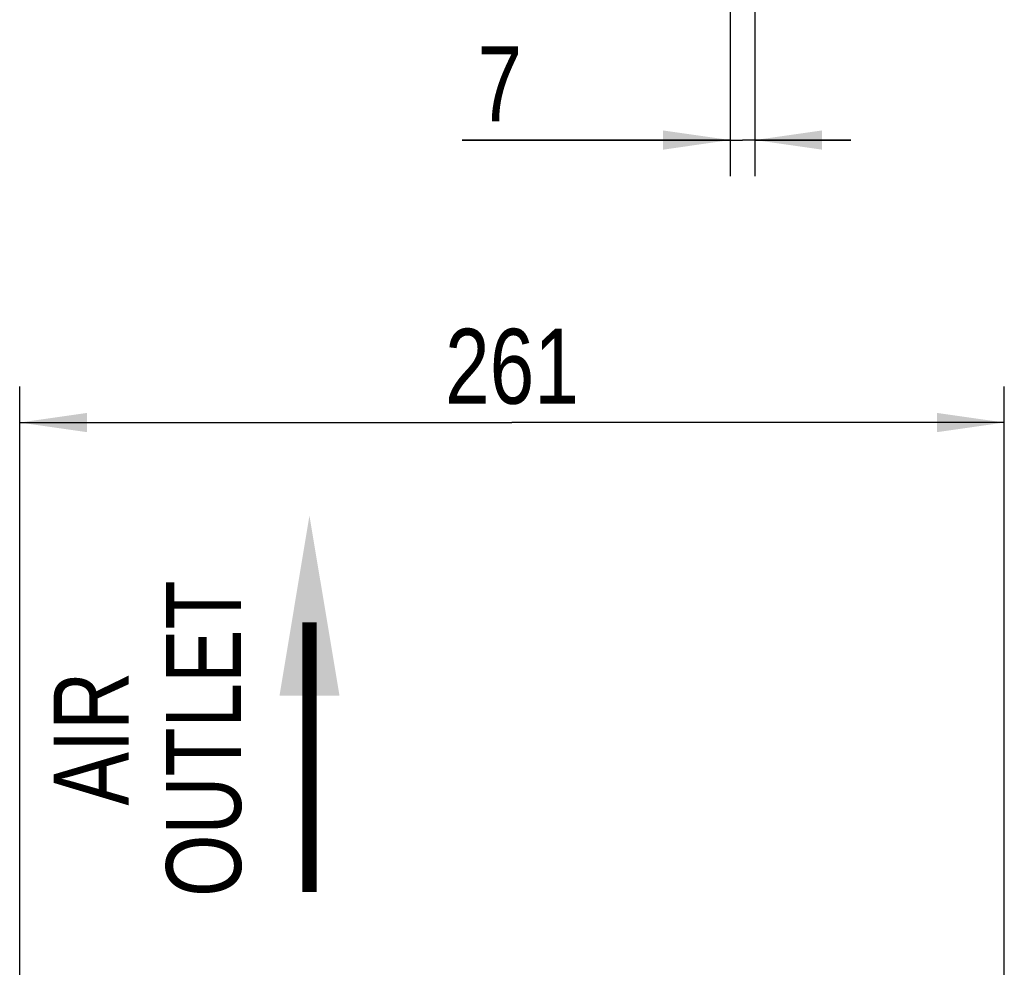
# Model space of a CAD drawing. Header units: inches. Extents: x 0 to 117, y 0 to 83.
# Tile 28 of 73: x 48 to 58, y 53 to 63. Entities that reach past the tile are written whole.
import ezdxf

# ---------------------------------------------------------------- set-up
doc = ezdxf.new("R2010")
doc.units = ezdxf.units.IN
doc.header["$LTSCALE"] = 6.431102
doc.header["$MEASUREMENT"] = 0
doc.layers.get('0').update_dxf_attribs({"linetype": 'CONTINUOUS'})
doc.styles.get("Standard").update_dxf_attribs({"font": 'txt', "width": 0.8})
doc.styles.add('TEXTSTYLE_5', font='txt', dxfattribs={"width": 0.8})
doc.dimstyles.new('DIMSTYLE_2', dxfattribs={"dimtxt": 0.78125, "dimasz": 0.7, "dimexe": 0.18, "dimexo": 0.0625, "dimgap": 0.09, "dimtad": 1, "dimdec": 0, "dimzin": 4, "dimdsep": 46, "dimtxsty": 'STANDARD', "dimblk": '_FILLED', "dimblk1": '_FILLED', "dimblk2": '_FILLED', "dimcen": 0.09, "dimadec": 0, "dimazin": 0, "dimtfac": 1, "dimtdec": 0, "dimtofl": 0, "dimtmove": 0, "dimatfit": 3, "dimldrblk": '_FILLED', "dimfxl": 1, "dimtolj": 1, "dimtzin": 4, "dimarcsym": 0})

# ---------------------------------------------------------------- blocks, each defined once
blk = doc.blocks.new('_FILLED')
at = {"color": 0, "linetype": 'BYBLOCK'}
blk.add_solid([(0, 0), (-1, 0.143), (-1, -0.143)], dxfattribs=at)
blk = doc.blocks.new('*D6')
at = {"color": 7, "linetype": 'CONTINUOUS'}
for p, q in [((48.151, 52.971), (48.151, 59.222)), ((58.414, 50.874), (58.414, 59.222)), ((48.151, 58.847), (53.282, 58.847)), ((58.414, 58.847), (53.282, 58.847))]:
    blk.add_line(p, q, dxfattribs=at)
at = {"color": 7, "linetype": 'CONTINUOUS', "xscale": 0.7, "yscale": 0.7, "zscale": 0.7, "rotation": 180}
blk.add_blockref('_FILLED', (48.151, 58.847), dxfattribs=at)
at = {"color": 7, "linetype": 'CONTINUOUS', "xscale": 0.7, "yscale": 0.7, "zscale": 0.7}
blk.add_blockref('_FILLED', (58.414, 58.847), dxfattribs=at)
at = {"color": 7, "linetype": 'CONTINUOUS', "insert": (53.282, 59.824), "char_height": 0.7812, "width": 1.875, "attachment_point": 2, "line_spacing_factor": 0.9}
blk.add_mtext('261', dxfattribs=at)
blk = doc.blocks.new('*D16')
at = {"color": 7, "linetype": 'CONTINUOUS'}
for p, q in [((55.557, 68.359), (55.557, 61.416)), ((55.814, 63.648), (55.814, 61.416)), ((55.557, 61.791), (52.763, 61.791)), ((52.763, 61.791), (55.685, 61.791)), ((56.814, 61.791), (55.685, 61.791)), ((55.814, 61.791), (56.814, 61.791))]:
    blk.add_line(p, q, dxfattribs=at)
at = {"color": 7, "linetype": 'CONTINUOUS', "xscale": 0.7, "yscale": 0.7, "zscale": 0.7}
blk.add_blockref('_FILLED', (55.557, 61.791), dxfattribs=at)
at = {"color": 7, "linetype": 'CONTINUOUS', "xscale": 0.7, "yscale": 0.7, "zscale": 0.7, "rotation": 180}
blk.add_blockref('_FILLED', (55.814, 61.791), dxfattribs=at)
at = {"color": 7, "linetype": 'CONTINUOUS', "insert": (53.388, 62.768), "char_height": 0.781, "width": 0.625, "attachment_point": 3, "line_spacing_factor": 0.9}
blk.add_mtext('7', dxfattribs=at)
blk = doc.blocks.new('SYMBOL_0_BL1', base_point=(51.171, 55.915))
at = {"color": 7, "linetype": 'CONTINUOUS', "const_width": 0.15}
blk.add_lwpolyline([(51.171, 56.765), (51.171, 53.953)], dxfattribs=at)
at = {"color": 7, "linetype": 'CONTINUOUS'}
blk.add_solid([(51.484, 56.002), (51.171, 57.877), (50.859, 56.002)], dxfattribs=at)

msp = doc.modelspace()

# ---------------------------------------------------------------- block references
at = {"color": 7, "linetype": 'CONTINUOUS'}
msp.add_blockref('SYMBOL_0_BL1', (51.171, 55.915), dxfattribs=at)

# ---------------------------------------------------------------- texts
at = {"color": 7, "linetype": 'CONTINUOUS', "insert": (48.505, 55.552), "char_height": 0.7812, "width": 3.54167, "attachment_point": 2, "rotation": 90, "line_spacing_factor": 0.9, "style": 'TEXTSTYLE_5'}
msp.add_mtext('AIR \\POUTLET', dxfattribs=at)

# ---------------------------------------------------------------- dimensions: what is measured, and where the dimension line sits
at = {"color": 7, "linetype": 'CONTINUOUS'}
dim = msp.add_linear_dim(base=(55.557, 61.791), p1=(55.814, 63.648), p2=(55.557, 68.359), angle=180, dimstyle='DIMSTYLE_2', dxfattribs=at)
dim.commit()
dim.dimension.update_dxf_attribs({"geometry": '*D16', "text_midpoint": (52.45, 62.377), "dimtype": 160})
dim = msp.add_linear_dim(base=(58.414, 58.847), p1=(48.151, 52.971), p2=(58.414, 50.874), dimstyle='DIMSTYLE_2', dxfattribs=at)
dim.commit()
dim.dimension.update_dxf_attribs({"geometry": '*D6', "text_midpoint": (52.345, 59.433), "dimtype": 160})

doc.saveas('drawing.dxf')
